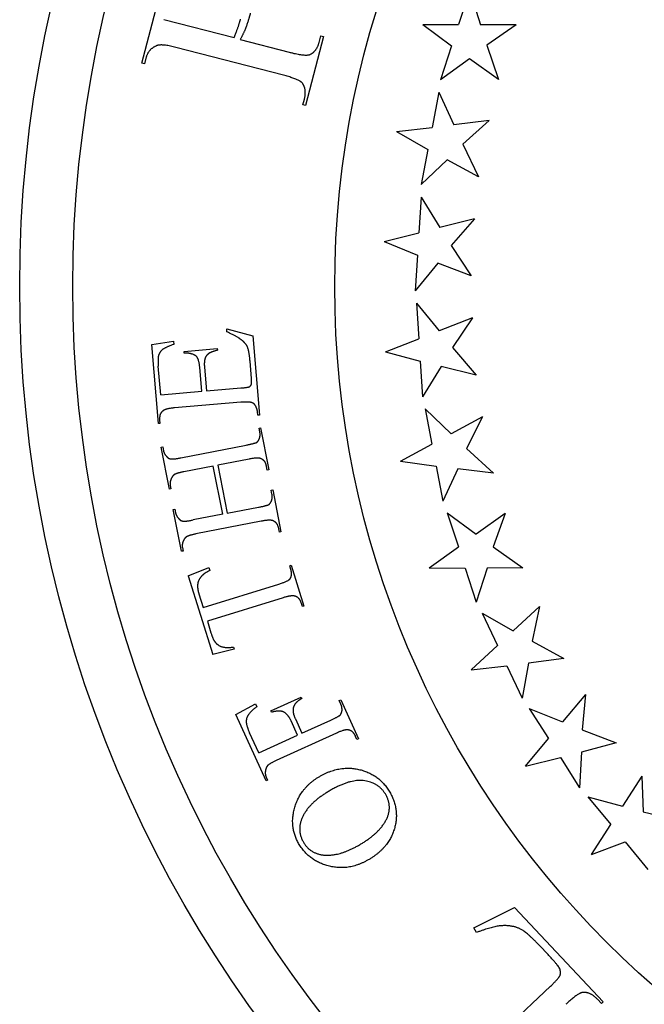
# Model space of a CAD drawing. Extents: x -38 to 38, y -38 to 38.
# Tile 2 of 9: x -38 to -18.9, y -21.9 to 8.1. Entities that reach past the tile are written whole.
import ezdxf

# ---------------------------------------------------------------- set-up
doc = ezdxf.new("R2010")
doc.units = 0
doc.header["$MEASUREMENT"] = 0
doc.linetypes.add('solid', pattern=[0])
doc.layers.get('0').update_dxf_attribs({"linetype": 'solid'})

msp = doc.modelspace()

# ---------------------------------------------------------------- linework, layer by layer
at = {"color": 3, "linetype": 'solid'}
for p, q in [((-24.223, 9.033), (-24.561, 7.993)), ((-24.223, 9.033), (-23.894, 7.991)), ((-34.239, 6.818), (-33.765, 8.644)), ((-31.424, 7.589), (-33.566, 8.144)), ((-25.654, 8.001), (-24.561, 7.993)), ((-25.654, 8.001), (-24.773, 7.341)), ((-22.801, 7.983), (-23.894, 7.991)), ((-22.801, 7.983), (-23.697, 7.365)), ((-31.233, 7.54), (-29.734, 7.151)), ((-28.692, 7.631), (-29.239, 5.522)), ((-28.823, 7.448), (-28.77, 7.652)), ((-28.77, 7.652), (-28.692, 7.631)), ((-29.916, 6.448), (-33.197, 7.298)), ((-24.773, 7.341), (-25.11, 6.302)), ((-23.697, 7.365), (-23.343, 6.316)), ((-34.115, 6.972), (-34.16, 6.798)), ((-24.232, 6.951), (-25.11, 6.302)), ((-23.343, 6.316), (-24.232, 6.951)), ((-34.16, 6.798), (-34.239, 6.818)), ((-25.164, 5.925), (-25.369, 4.852)), ((-25.164, 5.925), (-24.707, 4.933)), ((-29.317, 5.542), (-29.272, 5.717)), ((-29.239, 5.522), (-29.317, 5.542)), ((-26.454, 4.723), (-25.369, 4.852)), ((-23.622, 5.062), (-24.707, 4.933)), ((-23.622, 5.062), (-24.433, 4.337)), ((-26.454, 4.723), (-25.498, 4.178)), ((-24.433, 4.337), (-23.95, 3.34)), ((-25.498, 4.178), (-25.702, 3.105)), ((-24.912, 3.86), (-25.702, 3.105)), ((-23.95, 3.34), (-24.912, 3.86)), ((-25.708, 2.725), (-25.777, 1.634)), ((-25.708, 2.725), (-25.13, 1.798)), ((-24.07, 2.062), (-25.13, 1.798)), ((-24.07, 2.062), (-24.784, 1.241)), ((-26.838, 1.37), (-25.777, 1.634)), ((-26.838, 1.37), (-25.82, 0.949)), ((-24.784, 1.241), (-24.18, 0.312)), ((-25.82, 0.949), (-25.889, -0.14)), ((-25.199, 0.707), (-25.889, -0.14)), ((-24.18, 0.312), (-25.199, 0.707)), ((-25.847, -0.519), (-25.158, -1.366)), ((-25.847, -0.519), (-25.779, -1.61)), ((-24.138, -0.971), (-25.158, -1.366)), ((-24.138, -0.971), (-24.744, -1.875)), ((-31.648, -1.302), (-30.853, -1.518)), ((-31.64, -1.399), (-31.648, -1.302)), ((-33.939, -1.786), (-33.268, -1.681)), ((-33.736, -4.198), (-33.939, -1.786)), ((-33.268, -1.681), (-33.26, -1.778)), ((-30.853, -1.518), (-30.649, -3.939)), ((-26.798, -2.004), (-25.779, -1.61)), ((-32.95, -1.995), (-31.937, -1.909)), ((-32.946, -2.043), (-32.95, -1.995)), ((-31.937, -1.909), (-31.933, -1.958)), ((-26.798, -2.004), (-25.735, -2.294)), ((-24.744, -1.875), (-24.028, -2.721)), ((-30.889, -2.826), (-30.934, -2.287)), ((-25.735, -2.294), (-25.667, -3.384)), ((-33.665, -3.318), (-33.738, -2.445)), ((-32.411, -3.212), (-32.471, -2.489)), ((-32.327, -2.476), (-32.266, -3.2)), ((-25.089, -2.457), (-25.667, -3.384)), ((-24.028, -2.721), (-25.089, -2.457)), ((-33.665, -3.318), (-32.411, -3.212)), ((-32.266, -3.2), (-31.216, -3.112)), ((-31.216, -3.549), (-33.242, -3.719)), ((-30.697, -3.943), (-30.706, -3.839)), ((-25.578, -3.754), (-24.788, -4.508)), ((-25.578, -3.754), (-25.374, -4.828)), ((-33.688, -4.194), (-33.736, -4.198)), ((-33.697, -4.09), (-33.688, -4.194)), ((-30.649, -3.939), (-30.697, -3.943)), ((-23.826, -3.989), (-24.788, -4.508)), ((-23.826, -3.989), (-24.314, -4.962)), ((-30.657, -4.336), (-30.61, -4.327)), ((-30.634, -4.454), (-30.657, -4.336)), ((-30.61, -4.327), (-30.359, -5.609)), ((-33.65, -4.92), (-33.603, -4.911)), ((-33.4, -6.203), (-33.65, -4.92)), ((-33.603, -4.911), (-33.58, -5.03)), ((-33.044, -5.246), (-31.049, -4.856)), ((-26.335, -5.347), (-25.374, -4.828)), ((-24.314, -4.962), (-23.498, -5.711)), ((-30.965, -5.284), (-31.916, -5.469)), ((-26.335, -5.347), (-25.245, -5.502)), ((-32.058, -5.497), (-32.961, -5.674)), ((-31.77, -6.97), (-32.058, -5.497)), ((-31.916, -5.469), (-31.628, -6.942)), ((-30.407, -5.619), (-30.427, -5.516)), ((-30.359, -5.609), (-30.407, -5.619)), ((-25.245, -5.502), (-25.04, -6.574)), ((-24.583, -5.582), (-25.04, -6.574)), ((-23.498, -5.711), (-24.583, -5.582)), ((-33.352, -6.194), (-33.4, -6.203)), ((-33.372, -6.092), (-33.352, -6.194)), ((-30.286, -6.236), (-30.239, -6.227)), ((-30.263, -6.356), (-30.286, -6.236)), ((-30.239, -6.227), (-29.988, -7.51)), ((-33.279, -6.821), (-33.232, -6.812)), ((-33.029, -8.104), (-33.279, -6.821)), ((-33.232, -6.812), (-33.208, -6.931)), ((-31.628, -6.942), (-30.678, -6.757)), ((-31.77, -6.97), (-32.673, -7.146)), ((-30.594, -7.184), (-32.59, -7.574)), ((-24.906, -6.93), (-24.028, -7.58)), ((-24.906, -6.93), (-24.568, -7.97)), ((-23.138, -6.944), (-24.028, -7.58)), ((-23.138, -6.944), (-23.5, -7.97)), ((-30.035, -7.519), (-30.055, -7.417)), ((-29.988, -7.51), (-30.035, -7.519)), ((-32.981, -8.094), (-33.029, -8.104)), ((-33.001, -7.992), (-32.981, -8.094)), ((-25.457, -8.606), (-24.568, -7.97)), ((-23.5, -7.97), (-22.597, -8.611)), ((-32.821, -8.848), (-32.191, -8.602)), ((-32.191, -8.602), (-32.164, -8.688)), ((-29.722, -8.547), (-29.676, -8.532)), ((-29.686, -8.662), (-29.722, -8.547)), ((-29.676, -8.532), (-29.289, -9.781)), ((-25.457, -8.606), (-24.356, -8.622)), ((-24.356, -8.622), (-24.019, -9.661)), ((-23.69, -8.619), (-24.019, -9.661)), ((-22.597, -8.611), (-23.69, -8.619)), ((-32.821, -8.848), (-32.076, -11.253)), ((-32.367, -9.822), (-30.055, -9.106)), ((-32.499, -9.399), (-32.367, -9.822)), ((-29.926, -9.522), (-32.239, -10.239)), ((-29.335, -9.795), (-29.366, -9.695)), ((-29.289, -9.781), (-29.335, -9.795)), ((-22.086, -9.789), (-22.888, -10.531)), ((-22.086, -9.789), (-22.316, -10.852)), ((-23.841, -9.997), (-22.888, -10.531)), ((-23.841, -9.997), (-23.376, -10.986)), ((-32.239, -10.239), (-32.127, -10.598)), ((-31.417, -11.099), (-32.076, -11.253)), ((-31.439, -11.029), (-31.417, -11.099)), ((-24.178, -11.729), (-23.376, -10.986)), ((-22.316, -10.852), (-21.339, -11.375)), ((-21.339, -11.375), (-22.423, -11.52)), ((-24.178, -11.729), (-23.084, -11.607)), ((-23.084, -11.607), (-22.619, -12.595)), ((-22.423, -11.52), (-22.619, -12.595)), ((-30.299, -12.979), (-29.374, -12.558)), ((-29.374, -12.558), (-29.353, -12.602)), ((-20.685, -12.48), (-21.388, -13.317)), ((-20.685, -12.48), (-20.78, -13.564)), ((-31.364, -13.092), (-30.768, -12.767)), ((-30.768, -12.767), (-30.727, -12.855)), ((-28.208, -12.665), (-28.164, -12.645)), ((-28.157, -12.775), (-28.208, -12.665)), ((-28.164, -12.645), (-27.622, -13.834)), ((-22.4, -12.907), (-21.388, -13.317)), ((-22.4, -12.907), (-21.815, -13.829)), ((-30.441, -15.119), (-31.364, -13.092)), ((-30.279, -13.023), (-30.299, -12.979)), ((-29.549, -13.223), (-29.349, -13.663)), ((-29.481, -13.724), (-29.681, -13.283)), ((-29.349, -13.663), (-28.467, -13.262)), ((-30.67, -14.266), (-30.951, -13.648)), ((-30.67, -14.266), (-29.481, -13.724)), ((-28.287, -13.658), (-30.137, -14.501)), ((-27.666, -13.854), (-27.709, -13.759)), ((-27.622, -13.834), (-27.666, -13.854)), ((-22.517, -14.666), (-21.815, -13.829)), ((-20.78, -13.564), (-19.745, -13.96)), ((-19.745, -13.96), (-20.802, -14.24)), ((-22.517, -14.666), (-21.447, -14.409)), ((-21.447, -14.409), (-20.862, -15.331)), ((-20.802, -14.24), (-20.862, -15.331)), ((-30.44, -15.004), (-30.397, -15.099)), ((-18.957, -14.974), (-19.55, -15.892)), ((-18.957, -14.974), (-18.916, -16.061)), ((-30.397, -15.099), (-30.441, -15.119)), ((-20.606, -15.612), (-19.55, -15.892)), ((-20.606, -15.612), (-19.909, -16.454)), ((-18.916, -16.061), (-17.84, -16.325)), ((-20.502, -17.373), (-19.909, -16.454)), ((-20.502, -17.373), (-19.472, -16.983)), ((-19.472, -16.983), (-18.776, -17.824)), ((-24.093, -19.609), (-22.85, -18.991)), ((-22.85, -18.991), (-20.137, -21.868)), ((-24.014, -19.756), (-24.093, -19.609)), ((-21.827, -20.428), (-22.086, -20.154)), ((-24.245, -23.746), (-21.747, -21.39)), ((-20.195, -21.923), (-20.319, -21.792)), ((-20.137, -21.868), (-20.195, -21.923))]:
    msp.add_line(p, q, dxfattribs=at)
for centre, radius in [((0, 0), 37.974), ((-0.006, 0), 36.345), ((-0.006, -0.007), 28.338)]:
    msp.add_circle(centre, radius, dxfattribs=at)
for points in [[(-31.424, 7.589), (-31.352, 7.766), (-31.247, 8.067), (-31.222, 8.165)], [(-30.925, 8.344), (-30.97, 8.17), (-31.111, 7.764), (-31.233, 7.54)], [(-33.817, 7.333), (-34.047, 7.236), (-34.115, 6.972)], [(-33.197, 7.298), (-33.682, 7.424), (-33.817, 7.333)], [(-29.093, 7.085), (-28.891, 7.185), (-28.823, 7.448)], [(-29.734, 7.151), (-29.222, 7.018), (-29.093, 7.085)], [(-29.349, 6.222), (-29.462, 6.33), (-29.916, 6.448)], [(-29.272, 5.717), (-29.191, 6.03), (-29.349, 6.222)], [(-31.159, -1.673), (-31.317, -1.539), (-31.64, -1.399)], [(-33.26, -1.778), (-33.505, -1.865), (-33.686, -1.992), (-33.727, -2.107)], [(-30.934, -2.287), (-30.957, -2.01), (-31.044, -1.772), (-31.159, -1.673)], [(-32.568, -2.148), (-32.677, -2.046), (-32.946, -2.043)], [(-32.189, -2.054), (-32.268, -2.105), (-32.342, -2.301), (-32.327, -2.476)], [(-31.933, -1.958), (-32.136, -2.012), (-32.189, -2.054)], [(-33.727, -2.107), (-33.758, -2.205), (-33.738, -2.445)], [(-32.471, -2.489), (-32.493, -2.233), (-32.568, -2.148)], [(-31.216, -3.112), (-31.012, -3.095), (-30.921, -3.062), (-30.877, -2.963), (-30.889, -2.826)], [(-30.776, -3.643), (-30.806, -3.582), (-30.978, -3.529), (-31.216, -3.549)], [(-33.605, -3.822), (-33.713, -3.901), (-33.697, -4.09)], [(-33.242, -3.719), (-33.547, -3.745), (-33.605, -3.822)], [(-30.706, -3.839), (-30.715, -3.735), (-30.776, -3.643)], [(-30.649, -4.663), (-30.614, -4.556), (-30.634, -4.454)], [(-31.049, -4.856), (-30.792, -4.806), (-30.729, -4.774)], [(-30.729, -4.774), (-30.68, -4.733), (-30.649, -4.663)], [(-33.58, -5.03), (-33.56, -5.132), (-33.474, -5.213)], [(-33.474, -5.213), (-33.437, -5.271), (-33.263, -5.289), (-33.044, -5.246)], [(-30.584, -5.281), (-30.663, -5.225), (-30.965, -5.284)], [(-30.427, -5.516), (-30.463, -5.331), (-30.584, -5.281)], [(-32.961, -5.674), (-33.201, -5.721), (-33.261, -5.769)], [(-33.342, -5.881), (-33.392, -5.99), (-33.372, -6.092)], [(-33.261, -5.769), (-33.31, -5.81), (-33.342, -5.881)], [(-30.358, -6.675), (-30.309, -6.633), (-30.278, -6.563)], [(-30.278, -6.563), (-30.243, -6.458), (-30.263, -6.356)], [(-30.678, -6.757), (-30.421, -6.707), (-30.358, -6.675)], [(-33.208, -6.931), (-33.189, -7.033), (-33.102, -7.114)], [(-33.102, -7.114), (-33.066, -7.17), (-32.891, -7.189), (-32.673, -7.146)], [(-30.214, -7.18), (-30.292, -7.125), (-30.594, -7.184)], [(-30.055, -7.417), (-30.092, -7.23), (-30.214, -7.18)], [(-32.971, -7.78), (-33.021, -7.89), (-33.001, -7.992)], [(-32.89, -7.669), (-32.939, -7.711), (-32.971, -7.78)], [(-32.59, -7.574), (-32.83, -7.621), (-32.89, -7.669)], [(-32.164, -8.688), (-32.337, -8.777), (-32.391, -8.841)], [(-29.706, -8.939), (-29.636, -8.822), (-29.686, -8.662)], [(-32.391, -8.841), (-32.502, -8.943), (-32.556, -9.212), (-32.499, -9.399)], [(-30.055, -9.106), (-29.752, -9.012), (-29.706, -8.939)], [(-29.556, -9.477), (-29.657, -9.439), (-29.926, -9.522)], [(-29.366, -9.695), (-29.424, -9.509), (-29.556, -9.477)], [(-32.127, -10.598), (-32.061, -10.813), (-32.002, -10.874)], [(-32.002, -10.874), (-31.922, -10.983), (-31.641, -11.063), (-31.439, -11.029)], [(-29.353, -12.602), (-29.5, -12.689), (-29.62, -12.857), (-29.621, -13.066), (-29.549, -13.223)], [(-30.727, -12.855), (-30.904, -12.985), (-31.054, -13.192), (-31.044, -13.444), (-30.951, -13.648)], [(-28.124, -12.98), (-28.114, -12.869), (-28.157, -12.775)], [(-29.681, -13.283), (-29.772, -13.084), (-30.026, -12.952), (-30.279, -13.023)], [(-28.467, -13.262), (-28.23, -13.154), (-28.175, -13.108)], [(-28.175, -13.108), (-28.138, -13.056), (-28.124, -12.98)], [(-27.918, -13.566), (-28.007, -13.531), (-28.287, -13.658)], [(-27.709, -13.759), (-27.788, -13.586), (-27.918, -13.566)], [(-30.407, -14.664), (-30.445, -14.715), (-30.459, -14.79)], [(-30.137, -14.501), (-30.36, -14.603), (-30.407, -14.664)], [(-28.803, -14.981), (-28.191, -14.627), (-26.975, -14.926), (-26.664, -15.463)], [(-30.459, -14.79), (-30.484, -14.908), (-30.44, -15.004)], [(-29.448, -17.03), (-29.742, -16.524), (-29.388, -15.32), (-28.803, -14.981)], [(-26.788, -15.538), (-26.991, -15.187), (-27.856, -15.048), (-28.488, -15.414)], [(-28.488, -15.414), (-29.169, -15.809), (-29.349, -16.273)], [(-26.664, -15.463), (-26.351, -16.004), (-26.699, -17.175), (-27.319, -17.534)], [(-26.736, -16.232), (-26.594, -15.874), (-26.788, -15.538)], [(-27.592, -17.077), (-26.932, -16.694), (-26.736, -16.232)], [(-29.349, -16.273), (-29.506, -16.641), (-29.301, -16.995)], [(-28.583, -17.703), (-29.145, -17.553), (-29.448, -17.03)], [(-29.301, -16.995), (-29.104, -17.335), (-28.708, -17.383)], [(-28.708, -17.383), (-28.228, -17.445), (-27.592, -17.077)], [(-27.319, -17.534), (-27.948, -17.899), (-28.583, -17.703)], [(-22.086, -20.154), (-22.477, -19.739), (-22.908, -19.536), (-23.494, -19.553), (-24.014, -19.756)], [(-21.455, -21.061), (-21.434, -20.963), (-21.496, -20.779), (-21.827, -20.428)], [(-21.747, -21.39), (-21.508, -21.164), (-21.455, -21.061)], [(-20.786, -21.59), (-20.94, -21.627), (-21.281, -21.948)], [(-20.319, -21.792), (-20.539, -21.558), (-20.786, -21.59)]]:
    msp.add_open_spline(points, degree=2, dxfattribs=at)

doc.saveas('drawing.dxf')
